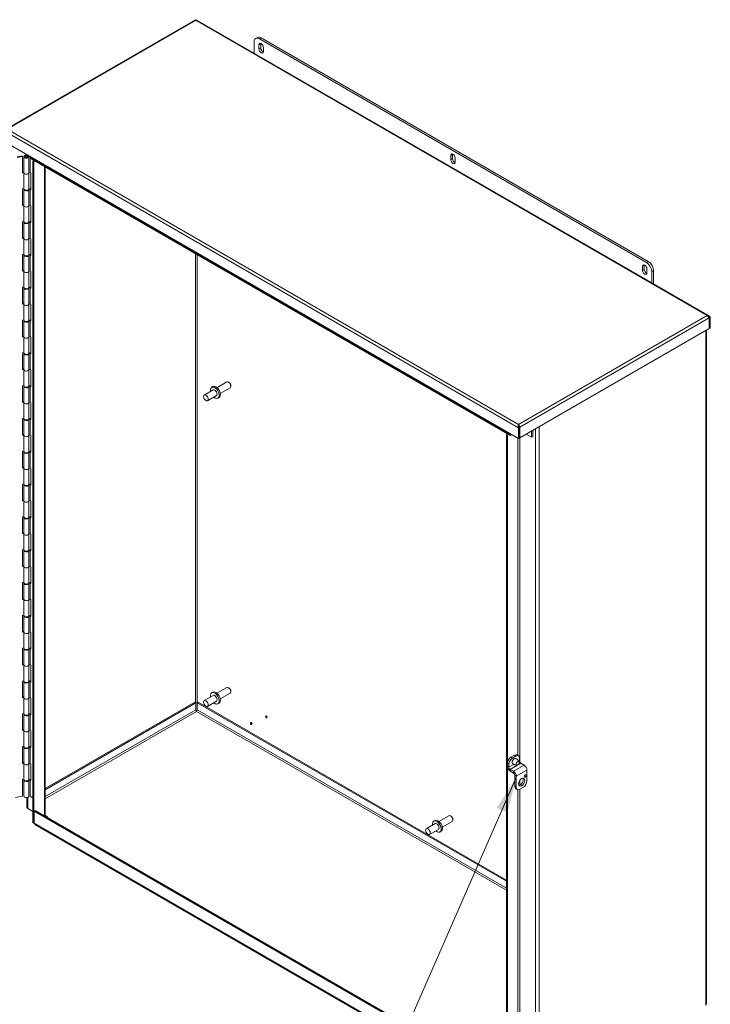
# Model space of a CAD drawing. Header units: inches. Extents: x 18 to 297, y 11 to 185.
# Tile 11 of 13: x 261 to 296, y 40 to 89. Entities that reach past the tile are written whole.
import ezdxf

# ---------------------------------------------------------------- set-up
doc = ezdxf.new("R2010")
doc.units = ezdxf.units.IN
doc.header["$LTSCALE"] = 18
doc.header["$MEASUREMENT"] = 0
doc.layers.get('0').update_dxf_attribs({"lineweight": 5})
for name, color, linetype, lineweight in [('Symbol (ANSI)', 7, 'Continuous', 5), ('Visible (ANSI)', 7, 'Continuous', 5), ('Visible Narrow (ANSI)', 7, 'Continuous', 5)]:
    doc.layers.add(name, color=color, linetype=linetype, lineweight=lineweight)
doc.styles.add('ROMANS', font='tahoma.ttf')
doc.dimstyles.new('Default (ANSI)$7', dxfattribs={"dimscale": 18, "dimtxt": 0.07, "dimasz": 0.098425, "dimexe": 0.125, "dimexo": 0.0625, "dimgap": 0.031496, "dimtad": 0, "dimtih": 1, "dimtoh": 1, "dimrnd": 1e-08, "dimzin": 0, "dimdsep": 46, "dimtxsty": 'ROMANS', "dimblk": 'Filled-1', "dimcen": 0.09, "dimdle": 0.393701, "dimclrd": 256, "dimclre": 256, "dimclrt": 256, "dimadec": 0, "dimazin": 0, "dimtfac": 1, "dimtofl": 0, "dimtmove": 0, "dimatfit": 3, "dimfxl": 1, "dimtolj": 1, "dimtzin": 0, "dimlwd": -1, "dimlwe": -1, "dimarcsym": 0})

# ---------------------------------------------------------------- blocks, each defined once
blk = doc.blocks.new('Filled-1')
at = {"color": 0}
for p, q in [((0, 0), (-1, 0.167)), ((-1, 0.167), (-1, -0.167)), ((-1, 0), (0, 0)), ((-1, -0.167), (0, 0))]:
    blk.add_line(p, q, dxfattribs=at)
at = {"color": 0, "flags": 128}
blk.add_lwpolyline([(-1, -0.167), (0, 0), (-1, 0.167), (-1, -0.167)], dxfattribs=at)
at = {"color": 0}
blk.add_solid([(-1, -0.167), (0, 0), (-1, 0.167), (-1, -0.167)], dxfattribs=at)

msp = doc.modelspace()

# ---------------------------------------------------------------- linework, layer by layer
at = {"layer": 'Visible (ANSI)'}
for p, q in [((269.9049, 89.3734), (260.4967, 83.9416)), ((295.4976, 74.6518), (269.9674, 89.3917)), ((272.8484, 88.2816), (272.8484, 87.7283)), ((273.0145, 88.5043), (272.9261, 88.4533)), ((292.3823, 77.3099), (273.1136, 88.4347)), ((292.4707, 77.3609), (273.202, 88.4857)), ((273.0915, 87.9371), (273.0915, 88.1413)), ((273.1799, 88.1923), (273.1799, 87.9882)), ((273.3125, 88.0137), (273.3125, 87.8095)), ((286.0107, 68.5443), (260.406, 83.3272)), ((261.0644, 82.5721), (261.3041, 82.6225)), ((261.0644, 82.5337), (261.3255, 82.5886)), ((261.3255, 82.5886), (261.3041, 82.6225)), ((261.3255, 81.7721), (261.3255, 82.5886)), ((261.391, 82.5739), (261.391, 81.7737)), ((261.6386, 82.5878), (261.5362, 82.608)), ((261.5453, 82.644), (261.5453, 82.6694)), ((261.5565, 82.6422), (261.6113, 82.6313)), ((261.5746, 82.5863), (261.641, 82.5732)), ((261.5746, 82.5863), (261.5746, 82.5614)), ((261.7078, 82.5741), (261.6386, 82.5878)), ((261.6386, 82.5878), (261.6386, 82.5737)), ((261.641, 81.7731), (261.641, 82.5732)), ((261.7402, 82.5567), (261.7136, 82.572)), ((261.7402, 82.5569), (261.7402, 82.5567)), ((261.7539, 82.5073), (261.7539, 82.549)), ((285.5749, 68.7081), (261.7822, 82.4448)), ((261.8423, 82.3448), (261.8989, 82.3775)), ((261.8423, 49.4298), (261.8423, 82.3448)), ((261.8423, 82.3448), (261.8946, 82.3146)), ((261.8946, 82.3146), (261.9512, 82.3473)), ((282.6375, 82.4258), (282.6375, 82.6299)), ((282.7258, 82.6809), (282.7258, 82.4768)), ((282.8584, 82.5023), (282.8584, 82.2982)), ((261.8946, 49.3996), (261.8946, 82.3146)), ((262.4568, 82.0553), (262.4568, 49.7478)), ((261.3255, 81.8105), (261.391, 81.8242)), ((261.391, 81.7858), (261.3255, 81.7721)), ((261.391, 81.7717), (261.391, 80.9715)), ((261.641, 81.7872), (261.7078, 81.774)), ((261.641, 81.7737), (261.641, 80.9735)), ((261.7136, 81.7719), (261.7402, 81.7565)), ((261.7402, 81.7565), (261.7402, 80.9237)), ((261.3255, 80.9719), (261.391, 80.9857)), ((261.3255, 80.1391), (261.3255, 80.9719)), ((261.391, 80.9409), (261.391, 80.1407)), ((261.6289, 80.9426), (261.641, 80.9402)), ((261.6386, 80.9548), (261.6369, 80.9551)), ((261.7078, 80.9411), (261.6386, 80.9548)), ((261.6386, 80.9548), (261.6386, 80.9407)), ((261.641, 80.9925), (261.7402, 80.9729)), ((261.641, 80.1401), (261.641, 80.9402)), ((261.7402, 80.9237), (261.7136, 80.9391)), ((261.3255, 80.1775), (261.391, 80.1912)), ((261.391, 80.1528), (261.3255, 80.1391)), ((261.391, 80.1387), (261.391, 79.3386)), ((261.641, 80.1542), (261.7078, 80.141)), ((261.641, 80.1407), (261.641, 79.3405)), ((261.7136, 80.1389), (261.7402, 80.1235)), ((261.7402, 80.1235), (261.7402, 79.2907)), ((261.3255, 79.3389), (261.391, 79.3527)), ((261.3255, 78.5061), (261.3255, 79.3389)), ((261.391, 79.3079), (261.391, 78.5077)), ((261.6289, 79.3096), (261.641, 79.3072)), ((261.6386, 79.3218), (261.6369, 79.3221)), ((261.7078, 79.3081), (261.6386, 79.3218)), ((261.6386, 79.3218), (261.6386, 79.3077)), ((261.641, 79.3595), (261.7402, 79.3399)), ((261.641, 78.5071), (261.641, 79.3072)), ((261.7402, 79.2907), (261.7136, 79.3061)), ((261.3255, 78.5445), (261.391, 78.5582)), ((261.391, 78.5198), (261.3255, 78.5061)), ((261.391, 78.5057), (261.391, 77.7056)), ((261.641, 78.5212), (261.7078, 78.508)), ((261.641, 78.5077), (261.641, 77.7075)), ((261.7136, 78.5059), (261.7402, 78.4905)), ((261.7402, 78.4905), (261.7402, 77.6577)), ((261.3255, 77.7059), (261.391, 77.7197)), ((261.3255, 76.8731), (261.3255, 77.7059)), ((261.391, 77.6749), (261.391, 76.8747)), ((261.6289, 77.6766), (261.641, 77.6743)), ((261.6386, 77.6888), (261.6369, 77.6892)), ((261.7078, 77.6751), (261.6386, 77.6888)), ((261.6386, 77.6888), (261.6386, 77.6747)), ((261.641, 77.7265), (261.7402, 77.7069)), ((261.641, 76.8741), (261.641, 77.6743)), ((261.7402, 77.6577), (261.7136, 77.6731)), ((292.1834, 76.9144), (292.1834, 77.1185)), ((292.2718, 77.1696), (292.2718, 76.9655)), ((292.4044, 76.991), (292.4044, 76.7868)), ((261.3255, 76.9115), (261.391, 76.9253)), ((261.391, 76.8869), (261.3255, 76.8731)), ((261.391, 76.8727), (261.391, 76.0726)), ((261.641, 76.8882), (261.7078, 76.875)), ((261.641, 76.8747), (261.641, 76.0746)), ((261.7136, 76.8729), (261.7402, 76.8575)), ((261.7402, 76.8575), (261.7402, 76.0247)), ((292.6474, 76.2973), (292.6474, 76.8506)), ((292.7358, 76.9017), (292.7358, 76.2463)), ((261.3255, 76.0729), (261.391, 76.0867)), ((261.3255, 75.2401), (261.3255, 76.0729)), ((261.391, 76.0419), (261.391, 75.2417)), ((261.6289, 76.0436), (261.641, 76.0413)), ((261.6386, 76.0558), (261.6369, 76.0562)), ((261.7078, 76.0421), (261.6386, 76.0558)), ((261.6386, 76.0558), (261.6386, 76.0417)), ((261.641, 76.0935), (261.7402, 76.0739)), ((261.641, 75.2411), (261.641, 76.0413)), ((261.7402, 76.0247), (261.7136, 76.0401)), ((261.3255, 75.2785), (261.391, 75.2923)), ((261.391, 75.2539), (261.3255, 75.2401)), ((261.391, 75.2397), (261.391, 74.4396)), ((261.641, 75.2552), (261.7078, 75.242)), ((261.641, 75.2417), (261.641, 74.4416)), ((261.7136, 75.2399), (261.7402, 75.2245)), ((261.7402, 75.2245), (261.7402, 74.3917)), ((295.4933, 74.5455), (295.4933, 74.0191)), ((295.5043, 74.5519), (295.5566, 74.5821)), ((295.5043, 74.5519), (295.5043, 74.0255)), ((295.5566, 74.0557), (295.5566, 74.5821)), ((261.3255, 74.4399), (261.391, 74.4537)), ((261.3255, 73.6071), (261.3255, 74.4399)), ((261.391, 74.4089), (261.391, 73.6087)), ((261.6289, 74.4106), (261.641, 74.4083)), ((261.6386, 74.4228), (261.6369, 74.4232)), ((261.7078, 74.4092), (261.6386, 74.4228)), ((261.6386, 74.4228), (261.6386, 74.4087)), ((261.641, 74.4605), (261.7402, 74.4409)), ((261.641, 73.6081), (261.641, 74.4083)), ((261.7402, 74.3917), (261.7136, 74.4071)), ((295.4933, 74.0191), (286.0741, 68.5809)), ((295.4933, 74.0318), (295.5043, 74.0255)), ((295.5043, 74.0255), (295.5566, 74.0557)), ((261.3255, 73.6455), (261.391, 73.6593)), ((261.391, 73.6209), (261.3255, 73.6071)), ((261.391, 73.6067), (261.391, 72.8066)), ((261.641, 73.6222), (261.7078, 73.609)), ((261.641, 73.6087), (261.641, 72.8086)), ((261.7136, 73.6069), (261.7402, 73.5915)), ((261.7402, 73.5915), (261.7402, 72.7587)), ((295.3734, 73.9498), (295.3734, 40.3879)), ((261.3255, 72.8069), (261.391, 72.8207)), ((261.3255, 71.9741), (261.3255, 72.8069)), ((261.391, 72.7759), (261.391, 71.9757)), ((261.6289, 72.7777), (261.641, 72.7753)), ((261.6386, 72.7898), (261.6369, 72.7902)), ((261.7078, 72.7762), (261.6386, 72.7898)), ((261.6386, 72.7898), (261.6386, 72.7757)), ((261.641, 72.8275), (261.7402, 72.8079)), ((261.641, 71.9751), (261.641, 72.7753)), ((261.7402, 72.7587), (261.7136, 72.7741)), ((261.3255, 72.0125), (261.391, 72.0263)), ((261.391, 71.9879), (261.3255, 71.9741)), ((261.391, 71.9738), (261.391, 71.1736)), ((261.641, 71.9892), (261.7078, 71.976)), ((261.641, 71.9757), (261.641, 71.1756)), ((261.7136, 71.9739), (261.7402, 71.9585)), ((261.7402, 71.9585), (261.7402, 71.1257)), ((261.3255, 71.1739), (261.391, 71.1877)), ((261.3255, 70.3411), (261.3255, 71.1739)), ((261.391, 71.1429), (261.391, 70.3427)), ((261.6289, 71.1447), (261.641, 71.1423)), ((261.6386, 71.1568), (261.6369, 71.1572)), ((261.7078, 71.1432), (261.6386, 71.1568)), ((261.6386, 71.1568), (261.6386, 71.1427)), ((261.641, 71.1945), (261.7402, 71.1749)), ((261.641, 70.3421), (261.641, 71.1423)), ((261.7402, 71.1257), (261.7136, 71.1411)), ((270.7377, 71.0939), (270.7979, 71.1286)), ((271.0043, 71.0775), (271.4939, 71.3601)), ((271.1693, 70.7917), (271.6589, 71.0743)), ((271.6011, 71.3376), (271.5764, 71.3519)), ((271.693, 71.1784), (271.693, 71.1499)), ((270.8115, 70.9662), (270.3696, 70.711)), ((270.9765, 70.6804), (270.5346, 70.4252)), ((271.0502, 70.5526), (271.1104, 70.5873)), ((261.3255, 70.3795), (261.391, 70.3933)), ((261.391, 70.3549), (261.3255, 70.3411)), ((261.391, 70.3408), (261.391, 69.5406)), ((261.641, 70.3562), (261.7078, 70.343)), ((261.641, 70.3427), (261.641, 69.5426)), ((261.7136, 70.3409), (261.7402, 70.3255)), ((261.7402, 70.3255), (261.7402, 69.4927)), ((261.3255, 69.5409), (261.391, 69.5547)), ((261.3255, 68.7081), (261.3255, 69.5409)), ((261.391, 69.5099), (261.391, 68.7098)), ((261.6289, 69.5117), (261.641, 69.5093)), ((261.6386, 69.5238), (261.6369, 69.5242)), ((261.7078, 69.5102), (261.6386, 69.5238)), ((261.6386, 69.5238), (261.6386, 69.5098)), ((261.641, 69.5615), (261.7402, 69.5419)), ((261.641, 68.7091), (261.641, 69.5093)), ((261.7402, 69.4927), (261.7136, 69.5081)), ((286.0107, 69.2114), (286.0107, 69.2426)), ((286.063, 69.101), (286.0107, 69.0707)), ((286.0449, 69.1242), (286.0741, 69.1073)), ((286.063, 69.101), (286.063, 68.5745)), ((286.0741, 68.5809), (286.0741, 69.1073)), ((261.3255, 68.7465), (261.391, 68.7603)), ((261.391, 68.7219), (261.3255, 68.7081)), ((261.391, 68.7078), (261.391, 67.9076)), ((261.641, 68.7232), (261.7078, 68.71)), ((261.641, 68.7098), (261.641, 67.9096)), ((261.7136, 68.7079), (261.7402, 68.6926)), ((261.7402, 68.6926), (261.7402, 67.8597)), ((285.4625, 68.773), (285.406, 68.7404)), ((285.4583, 68.7102), (285.406, 68.7404)), ((285.406, 68.7404), (285.406, 35.8254)), ((285.4583, 68.7102), (285.5148, 68.7428)), ((285.4583, 68.7102), (285.4583, 35.7951)), ((285.5467, 68.8122), (285.5467, 68.7706)), ((285.6432, 68.7149), (285.6792, 68.7357)), ((286.0107, 68.5443), (286.0107, 69.0707)), ((286.3922, 68.7646), (286.6632, 68.6081)), ((286.6632, 68.6081), (286.6632, 68.921)), ((286.6632, 68.6081), (286.7155, 68.6383)), ((286.7155, 68.6383), (286.7155, 68.9512)), ((286.063, 68.5745), (286.0107, 68.5443)), ((286.063, 68.5873), (286.0741, 68.5809)), ((261.3255, 67.908), (261.391, 67.9217)), ((261.3255, 67.0751), (261.3255, 67.908)), ((261.391, 67.8769), (261.391, 67.0768)), ((261.6289, 67.8787), (261.641, 67.8763)), ((261.6386, 67.8908), (261.6369, 67.8912)), ((261.7078, 67.8772), (261.6386, 67.8908)), ((261.6386, 67.8908), (261.6386, 67.8768)), ((261.641, 67.9285), (261.7402, 67.9089)), ((261.641, 67.0761), (261.641, 67.8763)), ((261.7402, 67.8597), (261.7136, 67.8751)), ((261.3255, 67.1135), (261.391, 67.1273)), ((261.391, 67.0889), (261.3255, 67.0751)), ((261.391, 67.0748), (261.391, 66.2746)), ((261.641, 67.0902), (261.7078, 67.077)), ((261.641, 67.0768), (261.641, 66.2766)), ((261.7136, 67.0749), (261.7402, 67.0596)), ((261.7402, 67.0596), (261.7402, 66.2267)), ((261.3255, 66.275), (261.391, 66.2887)), ((261.3255, 65.4421), (261.3255, 66.275)), ((261.391, 66.2439), (261.391, 65.4438)), ((261.6289, 66.2457), (261.641, 66.2433)), ((261.6386, 66.2579), (261.6369, 66.2582)), ((261.7078, 66.2442), (261.6386, 66.2579)), ((261.6386, 66.2579), (261.6386, 66.2438)), ((261.641, 66.2955), (261.7402, 66.2759)), ((261.641, 65.4431), (261.641, 66.2433)), ((261.7402, 66.2267), (261.7136, 66.2421)), ((261.3255, 65.4805), (261.391, 65.4943)), ((261.391, 65.4559), (261.3255, 65.4421)), ((261.391, 65.4418), (261.391, 64.6416)), ((261.641, 65.4572), (261.7078, 65.444)), ((261.641, 65.4438), (261.641, 64.6436)), ((261.7136, 65.442), (261.7402, 65.4266)), ((261.7402, 65.4266), (261.7402, 64.5937)), ((261.3255, 64.642), (261.391, 64.6557)), ((261.3255, 63.8091), (261.3255, 64.642)), ((261.391, 64.6109), (261.391, 63.8108)), ((261.6289, 64.6127), (261.641, 64.6103)), ((261.6386, 64.6249), (261.6369, 64.6252)), ((261.7078, 64.6112), (261.6386, 64.6249)), ((261.6386, 64.6249), (261.6386, 64.6108)), ((261.641, 64.6625), (261.7402, 64.6429)), ((261.641, 63.8101), (261.641, 64.6103)), ((261.7402, 64.5937), (261.7136, 64.6091)), ((261.3255, 63.8475), (261.391, 63.8613)), ((261.391, 63.8229), (261.3255, 63.8091)), ((261.391, 63.8088), (261.391, 63.0086)), ((261.641, 63.8242), (261.7078, 63.811)), ((261.641, 63.8108), (261.641, 63.0106)), ((261.7136, 63.809), (261.7402, 63.7936)), ((261.7402, 63.7936), (261.7402, 62.9607)), ((261.3255, 63.009), (261.391, 63.0228)), ((261.3255, 62.1761), (261.3255, 63.009)), ((261.391, 62.9779), (261.391, 62.1778)), ((261.6289, 62.9797), (261.641, 62.9773)), ((261.6386, 62.9919), (261.6369, 62.9922)), ((261.7078, 62.9782), (261.6386, 62.9919)), ((261.6386, 62.9919), (261.6386, 62.9778)), ((261.641, 63.0295), (261.7402, 63.0099)), ((261.641, 62.1771), (261.641, 62.9773)), ((261.7402, 62.9607), (261.7136, 62.9761)), ((261.3255, 62.2145), (261.391, 62.2283)), ((261.391, 62.1899), (261.3255, 62.1761)), ((261.391, 62.1758), (261.391, 61.3756)), ((261.641, 62.1912), (261.7078, 62.178)), ((261.641, 62.1778), (261.641, 61.3776)), ((261.7136, 62.176), (261.7402, 62.1606)), ((261.7402, 62.1606), (261.7402, 61.3278)), ((261.3255, 61.376), (261.391, 61.3898)), ((261.3255, 60.5432), (261.3255, 61.376)), ((261.391, 61.345), (261.391, 60.5448)), ((261.6289, 61.3467), (261.641, 61.3443)), ((261.6386, 61.3589), (261.6369, 61.3592)), ((261.7078, 61.3452), (261.6386, 61.3589)), ((261.6386, 61.3589), (261.6386, 61.3448)), ((261.641, 61.3965), (261.7402, 61.3769)), ((261.641, 60.5442), (261.641, 61.3443)), ((261.7402, 61.3278), (261.7136, 61.3431)), ((261.3255, 60.5816), (261.391, 60.5953)), ((261.391, 60.5569), (261.3255, 60.5432)), ((261.391, 60.5428), (261.391, 59.7426)), ((261.641, 60.5582), (261.7078, 60.545)), ((261.641, 60.5448), (261.641, 59.7446)), ((261.7136, 60.543), (261.7402, 60.5276)), ((261.7402, 60.5276), (261.7402, 59.6948)), ((261.3255, 59.743), (261.391, 59.7568)), ((261.3255, 58.9102), (261.3255, 59.743)), ((261.391, 59.712), (261.391, 58.9118)), ((261.6289, 59.7137), (261.641, 59.7113)), ((261.6386, 59.7259), (261.6369, 59.7262)), ((261.7078, 59.7122), (261.6386, 59.7259)), ((261.6386, 59.7259), (261.6386, 59.7118)), ((261.641, 59.7635), (261.7402, 59.7439)), ((261.641, 58.9112), (261.641, 59.7113)), ((261.7402, 59.6948), (261.7136, 59.7101)), ((261.3255, 58.9486), (261.391, 58.9623)), ((261.391, 58.9239), (261.3255, 58.9102)), ((261.391, 58.9098), (261.391, 58.1096)), ((261.641, 58.9253), (261.7078, 58.912)), ((261.641, 58.9118), (261.641, 58.1116)), ((261.7136, 58.91), (261.7402, 58.8946)), ((261.7402, 58.8946), (261.7402, 58.0618)), ((261.3255, 58.11), (261.391, 58.1238)), ((261.3255, 57.2772), (261.3255, 58.11)), ((261.391, 58.079), (261.391, 57.2788)), ((261.6289, 58.0807), (261.641, 58.0783)), ((261.6386, 58.0929), (261.6369, 58.0932)), ((261.7078, 58.0792), (261.6386, 58.0929)), ((261.6386, 58.0929), (261.6386, 58.0788)), ((261.641, 58.1306), (261.7402, 58.111)), ((261.641, 57.2782), (261.641, 58.0783)), ((261.7402, 58.0618), (261.7136, 58.0772)), ((261.3255, 57.3156), (261.391, 57.3293)), ((261.391, 57.2909), (261.3255, 57.2772)), ((261.391, 57.2768), (261.391, 56.4766)), ((261.641, 57.2923), (261.7078, 57.2791)), ((261.641, 57.2788), (261.641, 56.4786)), ((261.7136, 57.277), (261.7402, 57.2616)), ((261.7402, 57.2616), (261.7402, 56.4288)), ((261.3255, 56.477), (261.391, 56.4908)), ((261.3255, 55.6442), (261.3255, 56.477)), ((261.391, 56.446), (261.391, 55.6458)), ((261.6289, 56.4477), (261.641, 56.4453)), ((261.6386, 56.4599), (261.6369, 56.4602)), ((261.7078, 56.4462), (261.6386, 56.4599)), ((261.6386, 56.4599), (261.6386, 56.4458)), ((261.641, 56.4976), (261.7402, 56.478)), ((261.641, 55.6452), (261.641, 56.4453)), ((261.7402, 56.4288), (261.7136, 56.4442)), ((270.7377, 55.8866), (270.7979, 55.9213)), ((271.0043, 55.8702), (271.4939, 56.1529)), ((271.1693, 55.5844), (271.6589, 55.8671)), ((271.6011, 56.1304), (271.5764, 56.1447)), ((271.693, 55.9712), (271.693, 55.9426)), ((261.3255, 55.6826), (261.391, 55.6963)), ((261.391, 55.6579), (261.3255, 55.6442)), ((261.391, 55.6438), (261.391, 54.8437)), ((261.641, 55.6593), (261.7078, 55.6461)), ((261.641, 55.6458), (261.641, 54.8456)), ((261.7136, 55.644), (261.7402, 55.6286)), ((261.7402, 55.6286), (261.7402, 54.7958)), ((269.9015, 55.4291), (262.4568, 51.1309)), ((269.9539, 55.3989), (262.4568, 51.0705)), ((269.9539, 55.3989), (269.9015, 55.4291)), ((269.9539, 55.0511), (269.9539, 55.3989)), ((270.0164, 55.3989), (270.0687, 55.4291)), ((270.0164, 55.0511), (270.0164, 55.3989)), ((285.406, 46.5137), (270.0164, 55.3989)), ((285.406, 46.5741), (270.0687, 55.4291)), ((270.8115, 55.7589), (270.3696, 55.5037)), ((270.9765, 55.4731), (270.5346, 55.218)), ((271.0502, 55.3454), (271.1104, 55.3801)), ((261.3255, 54.844), (261.391, 54.8578)), ((261.3255, 54.0112), (261.3255, 54.844)), ((261.391, 54.813), (261.391, 54.0128)), ((261.6289, 54.8147), (261.641, 54.8123)), ((261.6386, 54.8269), (261.6369, 54.8273)), ((261.7078, 54.8132), (261.6386, 54.8269)), ((261.6386, 54.8269), (261.6386, 54.8128)), ((261.641, 54.8646), (261.7402, 54.845)), ((261.641, 54.0122), (261.641, 54.8123)), ((261.7402, 54.7958), (261.7136, 54.8112)), ((261.3255, 54.0496), (261.391, 54.0633)), ((261.391, 54.0249), (261.3255, 54.0112)), ((261.391, 54.0108), (261.391, 53.2107)), ((261.641, 54.0263), (261.7078, 54.0131)), ((261.641, 54.0128), (261.641, 53.2126)), ((261.7136, 54.011), (261.7402, 53.9956)), ((261.7402, 53.9956), (261.7402, 53.1628)), ((261.3255, 53.211), (261.391, 53.2248)), ((261.3255, 52.3782), (261.3255, 53.211)), ((261.391, 53.18), (261.391, 52.3798)), ((261.6289, 53.1817), (261.641, 53.1794)), ((261.6386, 53.1939), (261.6369, 53.1943)), ((261.7078, 53.1802), (261.6386, 53.1939)), ((261.6386, 53.1939), (261.6386, 53.1798)), ((261.641, 53.2316), (261.7402, 53.212)), ((261.641, 52.3792), (261.641, 53.1794)), ((261.7402, 53.1628), (261.7136, 53.1782)), ((285.8118, 52.7885), (285.6351, 52.6864)), ((285.8854, 52.746), (285.7086, 52.644)), ((286.0104, 52.7584), (285.9368, 52.8009)), ((286.0621, 52.644), (286.0621, 52.4992)), ((261.3255, 52.4166), (261.391, 52.4304)), ((261.391, 52.392), (261.3255, 52.3782)), ((261.391, 52.3778), (261.391, 51.5777)), ((261.641, 52.3933), (261.7078, 52.3801)), ((261.641, 52.3798), (261.641, 51.5797)), ((261.7136, 52.378), (261.7402, 52.3626)), ((261.7402, 52.3626), (261.7402, 51.5298)), ((285.4583, 52.3802), (285.4583, 52.2355)), ((285.5318, 52.3378), (285.5318, 52.193)), ((285.7604, 51.9845), (285.5981, 52.0782)), ((285.5981, 51.9933), (285.7604, 51.8996)), ((286.1284, 52.3844), (286.2907, 52.2907)), ((286.4305, 52.0485), (286.4305, 51.4956)), ((261.3255, 51.578), (261.391, 51.5918)), ((261.3255, 50.7452), (261.3255, 51.578)), ((261.391, 51.547), (261.391, 50.7468)), ((261.6289, 51.5487), (261.641, 51.5464)), ((261.6386, 51.5609), (261.6369, 51.5613)), ((261.7078, 51.5472), (261.6386, 51.5609)), ((261.6386, 51.5609), (261.6386, 51.5468)), ((261.641, 51.5986), (261.7402, 51.579)), ((261.641, 50.7462), (261.641, 51.5464)), ((261.7402, 51.5298), (261.7136, 51.5452)), ((285.8267, 51.2318), (285.8267, 51.7848)), ((285.9002, 51.1894), (285.9002, 51.7423)), ((285.8785, 51.1174), (285.952, 51.0749)), ((286.2538, 51.1894), (286.077, 51.0873)), ((261.3255, 50.7452), (260.9837, 50.6734)), ((261.5453, 50.1859), (261.5453, 50.6767)), ((261.641, 50.7603), (261.7078, 50.7471)), ((261.7136, 50.745), (261.8423, 50.6707)), ((261.8423, 49.9818), (261.5853, 50.1302)), ((261.958, 50.0358), (261.9057, 50.0056)), ((261.9057, 49.4026), (261.9057, 50.0056)), ((261.9057, 50.0056), (285.3949, 36.4441)), ((261.958, 50.0358), (285.406, 36.4981)), ((262.5686, 49.7343), (262.4568, 49.7989)), ((262.5244, 49.7088), (262.5686, 49.7343)), ((281.7863, 49.5078), (281.8464, 49.5425)), ((282.0528, 49.4913), (282.5424, 49.774)), ((282.6496, 49.7515), (282.6249, 49.7658)), ((282.7416, 49.5923), (282.7416, 49.5637)), ((261.8946, 49.3996), (261.8423, 49.4298)), ((261.9061, 49.393), (261.8946, 49.3996)), ((285.4232, 35.7786), (261.934, 49.3401)), ((281.86, 49.38), (281.4181, 49.1249)), ((282.025, 49.0942), (281.5831, 48.8391)), ((282.2178, 49.2055), (282.7074, 49.4882)), ((282.0988, 48.9665), (282.1589, 49.0012))]:
    msp.add_line(p, q, dxfattribs=at)
for centre, major_axis, start_param, end_param in [((273.1136, 88.1285), (-0.1875, 0.3248), 5.4977871, 7.0685835), ((273.202, 88.1795), (-0.1875, 0.3248), 5.4977871, 6.2831853), ((273.202, 88.0775), (-0.0781, 0.1353), 3.9269908, 7.0685835), ((273.2904, 88.1285), (0.0781, -0.1353), 3.7428569, 3.9269908), ((273.202, 87.8733), (0.0781, -0.1353), 3.9269908, 7.0685835), ((273.2904, 87.9244), (0.0781, -0.1353), 3.9269908, 5.6819211), ((261.516, 82.5739), (0.125, 0), 1.2411952, 6.2744084), ((261.516, 82.5739), (-0.0625, 0), 4.3828414, 9.7775513), ((261.516, 82.5739), (0.125, 0), 0.1940512, 0.1940891), ((261.703, 82.5659), (-0.015, 0), 3.9269908, 4.3827879), ((261.8505, 82.563), (-0.0683, -0.1182), 5.4977871, 6.2831853), ((282.7479, 82.5661), (-0.0781, 0.1353), 3.9269908, 7.0685835), ((282.7479, 82.362), (0.0781, -0.1353), 3.9269908, 7.0685835), ((282.8363, 82.6171), (0.0781, -0.1353), 3.7428569, 3.9269908), ((282.8363, 82.413), (0.0781, -0.1353), 3.9269908, 5.6819211), ((261.516, 81.7737), (0.125, 0), 3.169148, 6.2919622), ((261.516, 81.7737), (-0.125, 0), 0, 3.1328158), ((261.703, 81.7658), (0.015, 0), 0.7853982, 1.2411952), ((261.516, 80.9409), (0.125, 0), 2.9133417, 6.2744084), ((261.516, 80.9735), (-0.125, 0), 0.0275554, 3.1415927), ((261.516, 80.9409), (0.125, 0), 0.1940512, 0.1940891), ((261.703, 80.9329), (-0.015, 0), 3.9269908, 4.3827879), ((261.516, 80.1407), (0.125, 0), 3.169148, 6.2919622), ((261.516, 80.1407), (-0.125, 0), 0, 3.1328158), ((261.703, 80.1328), (0.015, 0), 0.7853982, 1.2411952), ((261.516, 79.3079), (0.125, 0), 2.9133417, 6.2744084), ((261.516, 79.3405), (-0.125, 0), 0.0275554, 3.1415927), ((261.516, 79.3079), (0.125, 0), 0.1940512, 0.1940891), ((261.703, 79.2999), (-0.015, 0), 3.9269908, 4.3827879), ((261.516, 78.5077), (0.125, 0), 3.169148, 6.2919622), ((261.516, 78.5077), (-0.125, 0), 0, 3.1328158), ((261.703, 78.4998), (0.015, 0), 0.7853982, 1.2411952), ((261.516, 77.6749), (0.125, 0), 2.9133417, 6.2744084), ((261.516, 77.7075), (-0.125, 0), 0.0275554, 3.1415927), ((261.516, 77.6749), (0.125, 0), 0.1940512, 0.1940891), ((261.703, 77.6669), (-0.015, 0), 3.9269908, 4.3827879), ((292.2939, 77.0548), (-0.0781, 0.1353), 3.9269908, 7.0685835), ((292.3823, 77.1058), (0.0781, -0.1353), 3.7428569, 3.9269908), ((292.3823, 76.9017), (0.0781, -0.1353), 3.9269908, 5.6819211), ((292.3823, 77.0037), (0.1875, -0.3248), 0.7853982, 2.3561945), ((292.4707, 77.0548), (-0.1875, 0.3248), 3.9269908, 5.4977871), ((261.516, 76.8747), (0.125, 0), 3.169148, 6.2919622), ((261.516, 76.8747), (-0.125, 0), 0, 3.1328158), ((261.703, 76.8668), (0.015, 0), 0.7853982, 1.2411952), ((292.2939, 76.8506), (0.0781, -0.1353), 3.9269908, 7.0685835), ((261.516, 76.0419), (0.125, 0), 2.9133417, 6.2744084), ((261.516, 76.0746), (-0.125, 0), 0.0275554, 3.1415927), ((261.516, 76.0419), (0.125, 0), 0.1940512, 0.1940891), ((261.703, 76.034), (-0.015, 0), 3.9269908, 4.3827879), ((261.516, 75.2417), (0.125, 0), 3.169148, 6.2919622), ((261.516, 75.2417), (-0.125, 0), 0, 3.1328158), ((261.703, 75.2338), (0.015, 0), 0.7853982, 1.2411952), ((261.516, 74.4089), (0.125, 0), 2.9133417, 6.2744084), ((261.516, 74.4416), (-0.125, 0), 0.0275554, 3.1415927), ((261.516, 74.4089), (0.125, 0), 0.1940512, 0.1940891), ((261.703, 74.401), (-0.015, 0), 3.9269908, 4.3827879), ((261.516, 73.6087), (0.125, 0), 3.169148, 6.2919622), ((261.516, 73.6087), (-0.125, 0), 0, 3.1328158), ((261.703, 73.6008), (0.015, 0), 0.7853982, 1.2411952), ((261.516, 72.7759), (0.125, 0), 2.9133417, 6.2744084), ((261.516, 72.8086), (-0.125, 0), 0.0275554, 3.1415927), ((261.516, 72.7759), (0.125, 0), 0.1940512, 0.1940891), ((261.703, 72.768), (-0.015, 0), 3.9269908, 4.3827879), ((261.516, 71.9757), (0.125, 0), 3.169148, 6.2919622), ((261.516, 71.9757), (-0.125, 0), 0, 3.1328158), ((261.703, 71.9678), (0.015, 0), 0.7853982, 1.2411952), ((261.516, 71.1429), (0.125, 0), 2.9133417, 6.2744084), ((261.516, 71.1756), (-0.125, 0), 0.0275554, 3.1415927), ((261.516, 71.1429), (0.125, 0), 0.1940512, 0.1940891), ((261.703, 71.135), (-0.015, 0), 3.9269908, 4.3827879), ((270.894, 70.8233), (0.1562, -0.2706), 5.2686328, 10.4393305), ((270.9541, 70.858), (0.1563, -0.2706), 0, 3.1415927), ((271.5764, 71.2172), (-0.0825, 0.1429), 3.1415927, 6.2831853), ((271.6011, 71.2315), (-0.065, 0.1126), 3.9269908, 5.4977871), ((270.894, 70.8233), (-0.0825, 0.1429), 3.1415927, 6.2831853), ((261.516, 70.3427), (0.125, 0), 3.169148, 6.2919622), ((261.516, 70.3427), (-0.125, 0), 0, 3.1328158), ((261.703, 70.3348), (0.015, 0), 0.7853982, 1.2411952), ((261.516, 69.5099), (0.125, 0), 2.9133417, 6.2744084), ((261.516, 69.5426), (-0.125, 0), 0.0275554, 3.1415927), ((261.516, 69.5099), (0.125, 0), 0.1940512, 0.1940891), ((261.703, 69.502), (-0.015, 0), 3.9269908, 4.3827879), ((261.516, 68.7098), (0.125, 0), 3.169148, 6.2919622), ((261.516, 68.7098), (-0.125, 0), 0, 3.1328158), ((261.703, 68.7018), (0.015, 0), 0.7853982, 1.2411952), ((285.6432, 68.8263), (-0.0682, -0.1182), 5.4977871, 7.0685835), ((285.6432, 68.8263), (-0.0312, -0.0541), 6.0268361, 6.5395345), ((261.516, 67.8769), (0.125, 0), 2.9133417, 6.2744084), ((261.516, 67.9096), (-0.125, 0), 0.0275554, 3.1415927), ((261.516, 67.8769), (0.125, 0), 0.1940512, 0.1940891), ((261.703, 67.869), (-0.015, 0), 3.9269908, 4.3827879), ((261.516, 67.0768), (0.125, 0), 3.169148, 6.2919622), ((261.516, 67.0768), (-0.125, 0), 0, 3.1328158), ((261.703, 67.0688), (0.015, 0), 0.7853982, 1.2411952), ((261.516, 66.2439), (0.125, 0), 2.9133417, 6.2744084), ((261.516, 66.2766), (-0.125, 0), 0.0275554, 3.1415927), ((261.516, 66.2439), (0.125, 0), 0.1940512, 0.1940891), ((261.703, 66.236), (-0.015, 0), 3.9269908, 4.3827879), ((261.516, 65.4438), (0.125, 0), 3.169148, 6.2919622), ((261.516, 65.4438), (-0.125, 0), 0, 3.1328158), ((261.703, 65.4358), (0.015, 0), 0.7853982, 1.2411952), ((261.516, 64.6109), (0.125, 0), 2.9133417, 6.2744084), ((261.516, 64.6436), (-0.125, 0), 0.0275554, 3.1415927), ((261.516, 64.6109), (0.125, 0), 0.1940512, 0.1940891), ((261.703, 64.603), (-0.015, 0), 3.9269908, 4.3827879), ((261.516, 63.8108), (0.125, 0), 3.169148, 6.2919622), ((261.516, 63.8108), (-0.125, 0), 0, 3.1328158), ((261.703, 63.8028), (0.015, 0), 0.7853982, 1.2411952), ((261.516, 62.9779), (0.125, 0), 2.9133417, 6.2744084), ((261.516, 63.0106), (-0.125, 0), 0.0275554, 3.1415927), ((261.516, 62.9779), (0.125, 0), 0.1940512, 0.1940891), ((261.703, 62.97), (-0.015, 0), 3.9269908, 4.3827879), ((261.516, 62.1778), (0.125, 0), 3.169148, 6.2919622), ((261.516, 62.1778), (-0.125, 0), 0, 3.1328158), ((261.703, 62.1698), (0.015, 0), 0.7853982, 1.2411952), ((261.516, 61.345), (0.125, 0), 2.9133417, 6.2744084), ((261.516, 61.3776), (-0.125, 0), 0.0275554, 3.1415927), ((261.516, 61.345), (0.125, 0), 0.1940512, 0.1940891), ((261.703, 61.337), (-0.015, 0), 3.9269908, 4.3827879), ((261.516, 60.5448), (0.125, 0), 3.169148, 6.2919622), ((261.516, 60.5448), (-0.125, 0), 0, 3.1328158), ((261.703, 60.5368), (0.015, 0), 0.7853982, 1.2411952), ((261.516, 59.712), (0.125, 0), 2.9133417, 6.2744084), ((261.516, 59.7446), (-0.125, 0), 0.0275554, 3.1415927), ((261.516, 59.712), (0.125, 0), 0.1940512, 0.1940891), ((261.703, 59.704), (-0.015, 0), 3.9269908, 4.3827879), ((261.516, 58.9118), (0.125, 0), 3.169148, 6.2919622), ((261.516, 58.9118), (-0.125, 0), 0, 3.1328158), ((261.703, 58.9039), (0.015, 0), 0.7853982, 1.2411952), ((261.516, 58.079), (0.125, 0), 2.9133417, 6.2744084), ((261.516, 58.1116), (-0.125, 0), 0.0275554, 3.1415927), ((261.516, 58.079), (0.125, 0), 0.1940512, 0.1940891), ((261.703, 58.071), (-0.015, 0), 3.9269908, 4.3827879), ((261.516, 57.2788), (0.125, 0), 3.169148, 6.2919622), ((261.516, 57.2788), (-0.125, 0), 0, 3.1328158), ((261.703, 57.2709), (0.015, 0), 0.7853982, 1.2411952), ((261.516, 56.446), (0.125, 0), 2.9133417, 6.2744084), ((261.516, 56.4786), (-0.125, 0), 0.0275554, 3.1415927), ((261.516, 56.446), (0.125, 0), 0.1940512, 0.1940891), ((261.703, 56.438), (-0.015, 0), 3.9269908, 4.3827879), ((270.894, 55.616), (0.1562, -0.2706), 5.2686328, 10.4393305), ((270.9541, 55.6507), (0.1562, -0.2706), 0, 3.1415927), ((271.5764, 56.01), (-0.0825, 0.1429), 3.1415927, 6.2831853), ((271.6011, 56.0243), (-0.065, 0.1126), 3.9269908, 5.4977871), ((261.516, 55.6458), (0.125, 0), 3.169148, 6.2919622), ((261.516, 55.6458), (-0.125, 0), 0, 3.1328158), ((261.703, 55.6379), (0.015, 0), 0.7853982, 1.2411952), ((270.894, 55.616), (-0.0825, 0.1429), 3.1415927, 6.2831853), ((269.9741, 54.9734), (0.0625, 0), 0.9655332, 1.8200807), ((261.516, 54.813), (0.125, 0), 2.9133417, 6.2744084), ((261.516, 54.8456), (-0.125, 0), 0.0275554, 3.1415927), ((261.516, 54.813), (0.125, 0), 0.1940512, 0.1940891), ((261.703, 54.805), (-0.015, 0), 3.9269908, 4.3827879), ((272.7339, 54.3798), (-0.03, 0.052), 0.4512038, 2.6903888), ((273.4834, 54.7105), (-0.03, 0.052), 0.4512038, 2.6903888), ((261.516, 54.0128), (0.125, 0), 3.169148, 6.2919622), ((261.516, 54.0128), (-0.125, 0), 0, 3.1328158), ((261.703, 54.0049), (0.015, 0), 0.7853982, 1.2411952), ((261.516, 53.18), (0.125, 0), 2.9133417, 6.2744084), ((261.516, 53.2126), (-0.125, 0), 0.0275554, 3.1415927), ((261.516, 53.18), (0.125, 0), 0.1940512, 0.1940891), ((261.703, 53.172), (-0.015, 0), 3.9269908, 4.3827879), ((285.6351, 52.4823), (-0.125, -0.2165), 3.9269908, 5.4977871), ((285.7086, 52.4398), (0.125, 0.2165), 0.7853982, 2.3561945), ((285.8118, 52.5844), (0.125, 0.2165), 0, 0.7853982), ((285.8854, 52.5419), (0.125, 0.2165), 5.4977871, 7.0685835), ((286.1284, 52.461), (0.0469, -0.0812), 3.9269908, 5.4977871), ((261.516, 52.3798), (0.125, 0), 3.169148, 6.2919622), ((261.516, 52.3798), (-0.125, 0), 0, 3.1328158), ((261.703, 52.3719), (0.015, 0), 0.7853982, 1.2411952), ((285.5981, 52.1548), (0.0989, -0.1713), 3.9269908, 5.4977871), ((285.5981, 52.1548), (0.0469, -0.0812), 3.9269908, 5.4977871), ((285.7604, 51.8231), (-0.0989, 0.1713), 3.9269908, 5.4977871), ((286.2907, 52.1293), (0.0989, -0.1713), 0.7853982, 2.3561945), ((261.516, 51.547), (0.125, 0), 2.9133417, 6.2744084), ((261.516, 51.5797), (-0.125, 0), 0.0275554, 3.1415927), ((261.516, 51.547), (0.125, 0), 0.1940512, 0.1940891), ((261.703, 51.5391), (-0.015, 0), 3.9269908, 4.3827879), ((285.7604, 51.8231), (0.0469, -0.0812), 0.7853982, 2.3561945), ((286.0918, 51.487), (-0.1094, -0.1894), 0.3428566, 2.7987361), ((286.2538, 51.3935), (-0.125, -0.2165), 0.7853982, 2.3561945), ((286.0035, 51.3339), (-0.125, -0.2165), 5.4977871, 6.2831853), ((286.077, 51.2914), (-0.125, -0.2165), 5.4977871, 7.0685835), ((261.516, 50.7468), (-0.125, 0), 0, 3.1328158), ((261.703, 50.7389), (0.015, 0), 0.7853982, 1.2411952), ((261.6818, 50.1859), (-0.1365, 0), 0, 0.7853982), ((281.9425, 49.2371), (0.1562, -0.2706), 5.2686328, 10.4393305), ((282.0026, 49.2718), (0.1563, -0.2706), 0, 3.1415926), ((282.6249, 49.6311), (-0.0825, 0.1429), 3.1415927, 6.2831853), ((282.6496, 49.6454), (-0.065, 0.1126), 3.9269908, 5.4977871), ((262.0022, 49.4583), (-0.0683, -0.1182), 5.4977871, 6.2831853), ((281.9425, 49.2371), (-0.0825, 0.1429), 3.1415927, 6.2831853)]:
    msp.add_ellipse(centre, major_axis=major_axis, ratio=0.5773503, start_param=start_param, end_param=end_param, dxfattribs=at)
for centre, major_axis in [((270.4521, 70.5681), (-0.0825, 0.1429)), ((270.4521, 55.3609), (-0.0825, 0.1429)), ((272.7077, 54.3647), (-0.03, 0.052)), ((273.4573, 54.6954), (-0.03, 0.052)), ((285.971, 52.3904), (0.0542, 0.0938)), ((286.1654, 51.4445), (-0.1094, -0.1894)), ((286.3422, 51.7507), (-0.0313, -0.0541)), ((281.5006, 48.982), (-0.0825, 0.1429))]:
    msp.add_ellipse(centre, major_axis=major_axis, ratio=0.5773503, dxfattribs=at)
for points in [[(269.9051, 89.3726), (269.9172, 89.3793), (269.9343, 89.3773), (269.952, 89.365)], [(295.4078, 74.668), (295.443, 74.6512), (295.477, 74.6078), (295.4886, 74.5692)], [(295.4886, 74.5692), (295.491, 74.5611), (295.4926, 74.553), (295.4933, 74.5455)], [(286.0732, 69.1333), (286.0676, 69.1753), (286.0398, 69.2223), (286.0107, 69.2426)], [(286.0741, 69.1073), (286.0747, 69.1156), (286.0744, 69.1244), (286.0732, 69.1333)]]:
    msp.add_open_spline(points, degree=3, dxfattribs=at)
for points, knots in [([(269.9488, 89.3671), (269.9505, 89.3687), (269.952, 89.3703), (269.9543, 89.3727), (269.9552, 89.3736), (269.956, 89.3745)], [0.090097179, 0.090097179, 0.090097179, 0.090097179, 0.115750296, 0.115750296, 0.133207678, 0.133207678, 0.133207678, 0.133207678]), ([(269.9673, 89.3915), (269.9668, 89.3919), (269.9658, 89.3911), (269.9642, 89.3891), (269.9612, 89.3852), (269.9566, 89.377), (269.952, 89.365)], [-0.5, -0.5, -0.5, -0.5, -0.32751892, -0.32751892, -0.32751892, 0, 0, 0, 0]), ([(295.5566, 74.5821), (295.54, 74.622), (295.5083, 74.6526), (295.4688, 74.664), (295.4496, 74.6695), (295.4287, 74.6707), (295.4078, 74.668)], [-1, -1, -1, -1, -0.3275189, -0.3275189, -0.3275189, 0, 0, 0, 0]), ([(295.4892, 74.5669), (295.4921, 74.5644), (295.4948, 74.5618), (295.4975, 74.5591), (295.4998, 74.5568), (295.5021, 74.5544), (295.5043, 74.5519)], [0.81039343, 0.81039343, 0.81039343, 0.81039343, 0.91100988, 0.91100988, 0.91100988, 1, 1, 1, 1]), ([(286.0107, 69.0707), (285.994, 69.1106), (285.9923, 69.1586), (285.9985, 69.1963), (286.0014, 69.2146), (286.0061, 69.2306), (286.0107, 69.2426)], [-1, -1, -1, -1, -0.32751892, -0.32751892, -0.32751892, 0, 0, 0, 0]), ([(286.0107, 69.2114), (286.0107, 69.2041), (286.0113, 69.1964), (286.0142, 69.1816), (286.0165, 69.1742), (286.0205, 69.1655), (286.0214, 69.1637), (286.0224, 69.1618)], [0, 0, 0, 0, 0.05856281, 0.05856281, 0.11579907, 0.11579907, 0.13194342, 0.13194342, 0.13194342, 0.13194342]), ([(286.0225, 69.1617), (286.0316, 69.1453), (286.0421, 69.1263), (286.0566, 69.1085), (286.0587, 69.1059), (286.0608, 69.1034), (286.063, 69.101)], [0.28604651, 0.28604651, 0.28604651, 0.28604651, 0.91100988, 0.91100988, 0.91100988, 1, 1, 1, 1]), ([(269.9851, 54.967), (269.9702, 54.9796), (269.9559, 55.0065), (269.9535, 55.032), (269.9529, 55.0386), (269.953, 55.0451), (269.9539, 55.0511)], [0, 0, 0, 0, 1.2474486, 1.2474486, 1.2474486, 1.5707963, 1.5707963, 1.5707963, 1.5707963]), ([(269.9851, 54.967), (270.0001, 54.9796), (270.0143, 55.0065), (270.0167, 55.032), (270.0174, 55.0386), (270.0172, 55.0451), (270.0164, 55.0511)], [0, 0, 0, 0, 1.2474486, 1.2474486, 1.2474486, 1.5707963, 1.5707963, 1.5707963, 1.5707963]), ([(286.0412, 52.4664), (286.0352, 52.4787), (286.0277, 52.4918), (286.0092, 52.5184), (285.9982, 52.5319), (285.9726, 52.5579), (285.958, 52.5703), (285.9263, 52.5925), (285.9091, 52.6022), (285.8814, 52.6147), (285.8712, 52.6187), (285.861, 52.622)], [5.58253361, 5.58253361, 5.58253361, 5.58253361, 5.69027971, 5.69027971, 5.79802581, 5.79802581, 5.90577192, 5.90577192, 6.01351802, 6.01351802, 6.0751414, 6.0751414, 6.0751414, 6.0751414]), ([(285.7154, 52.3698), (285.7234, 52.3627), (285.732, 52.3558), (285.7566, 52.3381), (285.7736, 52.3281), (285.8087, 52.3117), (285.8267, 52.3053), (285.862, 52.2961), (285.8792, 52.2933), (285.9115, 52.2906), (285.9266, 52.2907), (285.9403, 52.2916)], [8.97765773, 8.97765773, 8.97765773, 8.97765773, 9.03928111, 9.03928111, 9.14702721, 9.14702721, 9.25477332, 9.25477332, 9.36251942, 9.36251942, 9.47026552, 9.47026552, 9.47026552, 9.47026552])]:
    msp.add_open_spline(points, degree=3, knots=knots, dxfattribs=at)
at = {"layer": 'Visible Narrow (ANSI)'}
for p, q in [((269.952, 89.365), (260.5549, 83.9396)), ((295.4078, 74.668), (269.952, 89.365)), ((273.1136, 88.4347), (273.202, 88.4857)), ((273.0915, 88.1413), (273.1799, 88.1923)), ((273.0915, 87.9371), (273.1799, 87.9882)), ((286.0107, 69.0707), (260.406, 83.8536)), ((260.5549, 83.9396), (286.0107, 69.2426)), ((261.5362, 82.5397), (261.5362, 82.608)), ((261.5853, 82.6463), (261.5853, 82.6365)), ((261.7078, 82.5741), (261.7078, 81.774)), ((261.7136, 81.7719), (261.7136, 82.572)), ((261.7539, 82.5073), (285.5467, 68.7706)), ((282.6375, 82.6299), (282.7258, 82.6809)), ((282.6375, 82.4258), (282.7258, 82.4768)), ((262.4168, 49.7709), (262.4168, 82.0784)), ((261.7078, 80.9411), (261.7078, 80.141)), ((261.7136, 80.1389), (261.7136, 80.9391)), ((261.7078, 79.3081), (261.7078, 78.508)), ((261.7136, 78.5059), (261.7136, 79.3061)), ((261.7078, 77.6751), (261.7078, 76.875)), ((261.7136, 76.8729), (261.7136, 77.6731)), ((269.9299, 55.4127), (269.9299, 77.7408)), ((270.0182, 77.6898), (270.0182, 55.4)), ((292.1834, 77.1185), (292.2718, 77.1696)), ((292.1834, 76.9144), (292.2718, 76.9655)), ((292.4707, 77.3609), (292.3823, 77.3099)), ((292.6474, 76.8506), (292.7358, 76.9017)), ((261.7078, 76.0421), (261.7078, 75.242)), ((261.7136, 75.2399), (261.7136, 76.0401)), ((286.0107, 69.2426), (295.4078, 74.668)), ((295.4933, 74.5455), (286.0741, 69.1073)), ((295.5043, 74.5519), (295.4911, 74.5595)), ((261.7078, 74.4092), (261.7078, 73.609)), ((261.7136, 73.6069), (261.7136, 74.4071)), ((295.3334, 40.3322), (295.3334, 73.9268)), ((261.7078, 72.7762), (261.7078, 71.976)), ((261.7136, 71.9739), (261.7136, 72.7741)), ((261.7078, 71.1432), (261.7078, 70.343)), ((261.7136, 70.3409), (261.7136, 71.1411)), ((261.7078, 69.5102), (261.7078, 68.71)), ((261.7136, 68.7079), (261.7136, 69.5081)), ((287.0411, 69.1392), (287.0411, 35.5447)), ((285.5467, 68.7706), (285.5827, 68.7914)), ((285.6432, 68.7565), (285.6432, 68.7149)), ((286.8481, 35.5447), (286.8481, 69.0278)), ((285.9805, 52.7757), (285.9805, 68.5618)), ((286.0689, 68.5839), (286.0689, 52.4618)), ((261.7078, 67.8772), (261.7078, 67.077)), ((261.7136, 67.0749), (261.7136, 67.8751)), ((261.7078, 66.2442), (261.7078, 65.444)), ((261.7136, 65.442), (261.7136, 66.2421)), ((261.7078, 64.6112), (261.7078, 63.811)), ((261.7136, 63.809), (261.7136, 64.6091)), ((261.7078, 62.9782), (261.7078, 62.178)), ((261.7136, 62.176), (261.7136, 62.9761)), ((261.7078, 61.3452), (261.7078, 60.545)), ((261.7136, 60.543), (261.7136, 61.3431)), ((261.7078, 59.7122), (261.7078, 58.912)), ((261.7136, 58.91), (261.7136, 59.7101)), ((261.7078, 58.0792), (261.7078, 57.2791)), ((261.7136, 57.277), (261.7136, 58.0772)), ((261.7078, 56.4462), (261.7078, 55.6461)), ((261.7136, 55.644), (261.7136, 56.4442)), ((262.4568, 50.7227), (269.9539, 55.0511)), ((269.9851, 54.967), (262.4568, 50.6206)), ((285.406, 46.0638), (269.9851, 54.967)), ((270.0164, 55.0511), (285.406, 46.1659)), ((261.7078, 54.8132), (261.7078, 54.0131)), ((261.7136, 54.011), (261.7136, 54.8112)), ((261.7078, 53.1802), (261.7078, 52.3801)), ((261.7136, 52.378), (261.7136, 53.1782)), ((285.7086, 52.644), (285.6351, 52.6864)), ((285.8118, 52.7885), (285.8854, 52.746)), ((286.0328, 52.4823), (286.0621, 52.4992)), ((285.4583, 52.3802), (285.5318, 52.3378)), ((285.4583, 52.2355), (285.5318, 52.193)), ((285.5318, 52.193), (285.7702, 52.3307)), ((286.1284, 52.3844), (285.5981, 52.0782)), ((285.5981, 52.0782), (285.5981, 51.9933)), ((285.7604, 51.9845), (286.2907, 52.2907)), ((285.7604, 51.8996), (285.7604, 51.9845)), ((286.4305, 52.0485), (285.9002, 51.7423)), ((261.7078, 51.5472), (261.7078, 50.7471)), ((261.7136, 50.745), (261.7136, 51.5452)), ((285.9002, 51.7423), (285.8267, 51.7848)), ((286.0689, 51.5284), (286.0689, 51.2971)), ((285.9002, 51.1894), (285.8267, 51.2318)), ((285.9805, 35.9946), (285.9805, 51.0647)), ((286.0689, 51.0828), (286.0689, 35.9946)), ((261.5853, 50.6868), (261.5853, 50.1302)), ((261.9057, 49.4026), (285.3949, 35.8411))]:
    msp.add_line(p, q, dxfattribs=at)
msp.add_ellipse((285.797, 52.4909), major_axis=(-0.0733, -0.127), ratio=0.5773503, start_param=3.2611308, end_param=6.1636471, dxfattribs=at)
msp.add_open_spline([(286.0732, 69.1333), (286.0641, 69.139), (286.053, 69.1461), (286.0388, 69.156), (286.0337, 69.1598), (286.0259, 69.1664), (286.0229, 69.1691), (286.0187, 69.1733), (286.0174, 69.1747), (286.0162, 69.1761)], degree=3, knots=[-0.25641835, -0.25641835, -0.25641835, -0.25641835, -0.14979847, -0.14979847, -0.09121879, -0.09121879, -0.05079464, -0.05079464, -0.03068209, -0.03068209, -0.03068209, -0.03068209], dxfattribs=at)

# ---------------------------------------------------------------- leaders
at = {"layer": 'Symbol (ANSI)', "annotation_type": 0, "has_hookline": 1, "hookline_direction": 1, "text_width": 15.5963}
msp.add_leader([(285.9002, 51.6774), (279.3356, 36.6584), (277.5639, 36.6584)], dimstyle='Default (ANSI)$7', override={"dimtad": 0}, dxfattribs=at)

doc.saveas('drawing.dxf')
